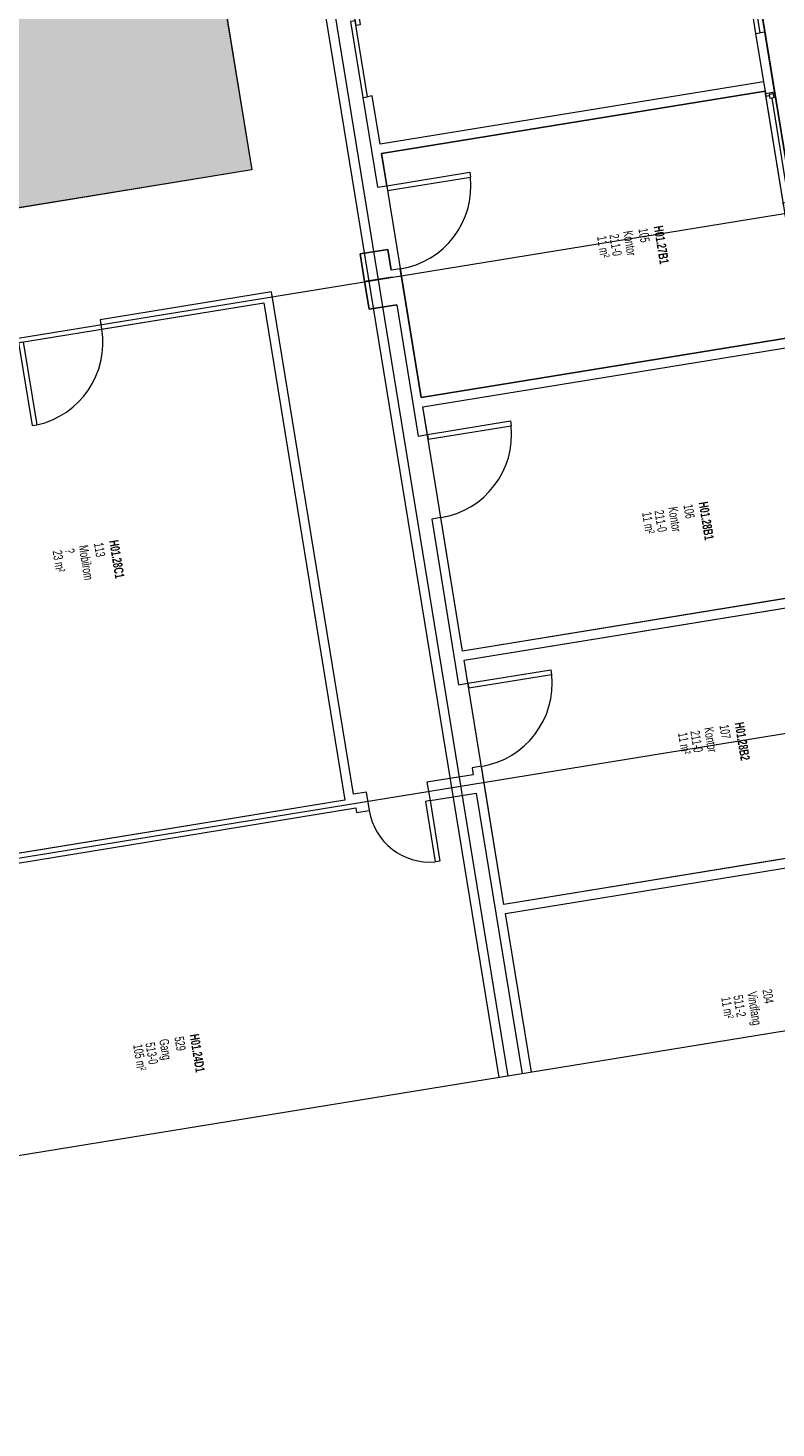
# Model space of a CAD drawing. Header units: millimetres. Extents: x 108537 to 157721, y 1314926 to 1362142.
# Tile 4 of 9: x 133310 to 141317, y 1314926 to 1329924. Entities that reach past the tile are written whole.
import ezdxf

# ---------------------------------------------------------------- set-up
doc = ezdxf.new("R2010")
doc.units = ezdxf.units.MM
for name, color, linetype, lineweight in [('A2-D', 250, 'Continuous', 18), ('A2-DOR', 250, 'Continuous', 9), ('A2-V', 250, 'Continuous', 25), ('A2-VI', 250, 'Continuous', 9), ('A200', 250, 'Continuous', 9), ('A23', 250, 'Continuous', 9), ('A24', 250, 'Continuous', 9), ('A254', 250, 'Continuous', 9), ('A862', 250, 'Continuous', 9), ('A862-Text', 250, 'Continuous', 9)]:
    doc.layers.add(name, color=color, linetype=linetype, lineweight=lineweight)
doc.layers.add('A200-14_kiosk', color=7, linetype='Continuous', lineweight=5, true_color=0xc7d6ef)
doc.layers.add('A822Custom 1Custom 2Custom 3Floor Plan00_ Shared Levels and Grids', color=250, linetype='Continuous', lineweight=9, plot=False)
doc.layers.add('A852-TYNN', color=7, linetype='Continuous', lineweight=5, plot=False)
doc.styles.add('Arial Narrow', font='ARIALN.TTF', dxfattribs={"width": 0.8, "height": 100})
doc.styles.add('Arial Narrow_B', font='ARIALNB.TTF', dxfattribs={"width": 0.8, "height": 100})

# ---------------------------------------------------------------- blocks, each defined once
blk = doc.blocks.new('M_Single-Flush - 0900 x 2100 mm-584361-br002-h01-a-200-1-0001')
at = {"layer": 'A2-D'}
for p, q in [((399, -50), (399, -950)), ((450, -50), (399, -50)), ((450, -50), (450, -950)), ((450, -950), (399, -950))]:
    blk.add_line(p, q, dxfattribs=at)
at = {"layer": 'A2-DOR'}
blk.add_arc((450, -50), 902, 180, 266.7576, dxfattribs=at)
blk = doc.blocks.new('M_Single-Flush - 0658 x 2100 mm-1010380-br002-h01-a-200-1-0001')
at = {"layer": 'A2-D'}
for p, q in [((278, -100), (278, -758)), ((329, -100), (278, -100)), ((329, -100), (329, -758)), ((329, -758), (278, -758))]:
    blk.add_line(p, q, dxfattribs=at)
at = {"layer": 'A2-DOR'}
blk.add_arc((329, -100), 660, 180, 265.5661, dxfattribs=at)
blk = doc.blocks.new('M_Single-Flush - 0900 x 2100 mm-585171-br002-h01-a-200-1-0001')
at = {"layer": 'A2-D'}
for p, q in [((399, 50), (399, 950)), ((450, 950), (399, 950)), ((450, 50), (450, 950)), ((450, 50), (399, 50))]:
    blk.add_line(p, q, dxfattribs=at)
at = {"layer": 'A2-DOR'}
blk.add_arc((450, 50), 902, 93.2424, 180, dxfattribs=at)
blk = doc.blocks.new('M_Fixed - 1225 x 2000 mm-653751-br002-h01-a-200-1-0001')
at = {"layer": 'A2-VI'}
for p, q in [((-612.5, 63), (-593.5, 63)), ((-593.5, 63), (-593.5, 0)), ((-593.5, 44), (-549.5, 44)), ((-549.5, 44), (-549.5, 0)), ((-549.5, 22), (549.5, 22)), ((549.5, 44), (549.5, 0)), ((593.5, 44), (549.5, 44)), ((593.5, 63), (593.5, 0)), ((611.4, 63), (593.5, 63)), ((-612.5, -37), (-580.5, -37)), ((-593.5, 0), (-549.5, 0)), ((-580.5, 0), (-580.5, -37)), ((549.5, 0), (593.5, 0)), ((580.5, 0), (580.5, -37)), ((612.5, -37), (580.5, -37))]:
    blk.add_line(p, q, dxfattribs=at)
blk = doc.blocks.new('M_Door-Double-Sliding - 1600 x 2100mm-656873-br002-h01-a-200-1-0001')
at = {"layer": 'A200'}
blk.add_hatch(color=256, dxfattribs=at).paths.add_polyline_path([(324, 115), (248, 102), (324, 88)], flags=0)
at = {"layer": 'A2-D'}
for p, q in [((25, 177), (-800, 177)), ((-800, 177), (-800, 127)), ((25, 127), (25, 177)), ((-800, 127), (25, 127)), ((800, 127), (-25, 127)), ((-25, 127), (-25, 77)), ((-25, 77), (800, 77)), ((800, 77), (800, 127))]:
    blk.add_line(p, q, dxfattribs=at)
at = {"layer": 'A200'}
for p, q in [((324, 115), (248, 102)), ((552, 102), (248, 102)), ((248, 102), (324, 88)), ((324, 88), (324, 115))]:
    blk.add_line(p, q, dxfattribs=at)
blk = doc.blocks.new('M_Door-Double-Sliding - 1600 x 2100mm-823202-br002-h01-a-200-1-0001')
at = {"layer": 'A200'}
blk.add_hatch(color=256, dxfattribs=at).paths.add_polyline_path([(324, 115), (248, 102), (324, 88)], flags=0)
at = {"layer": 'A2-D'}
for p, q in [((25, 177), (-800, 177)), ((-800, 177), (-800, 127)), ((25, 127), (25, 177)), ((-800, 127), (25, 127)), ((800, 127), (-25, 127)), ((-25, 127), (-25, 77)), ((-25, 77), (800, 77)), ((800, 77), (800, 127))]:
    blk.add_line(p, q, dxfattribs=at)
at = {"layer": 'A200'}
for p, q in [((324, 115), (248, 102)), ((552, 102), (248, 102)), ((248, 102), (324, 88)), ((324, 88), (324, 115))]:
    blk.add_line(p, q, dxfattribs=at)

msp = doc.modelspace()

# ---------------------------------------------------------------- hatches: boundary and pattern name
at = {"layer": 'A200-14_kiosk'}
h = msp.add_hatch(color=256, dxfattribs=at)
h.dxf.hatch_style = 1
h.paths.add_polyline_path([(124531, 1339678), (126609, 1326921), (135704, 1328403), (133626, 1341160)])
h.paths.add_polyline_path([(130117, 1337397), (130165, 1337101), (129609, 1337010), (129561, 1337306)], flags=16)

# ---------------------------------------------------------------- linework, layer by layer
at = {"layer": 'A2-V', "color": 0}
for p, q in [((137160, 1327551), (136864, 1327503)), ((136864, 1327503), (136912, 1327207)), ((137196, 1327329), (137160, 1327551)), ((136912, 1327207), (137208, 1327255)), ((137208, 1327255), (136912, 1327207)), ((136912, 1327207), (136961, 1326911)), ((136961, 1326911), (137257, 1326959))]:
    msp.add_line(p, q, dxfattribs=at)
at = {"layer": 'A23', "color": 0}
for p, q in [((141099, 1329865), (141184, 1329347)), ((141198, 1329881), (141149, 1329873)), ((141303, 1329239), (141198, 1329881)), ((141184, 1329347), (141200, 1329248)), ((141200, 1329248), (141204, 1329223)), ((141204, 1329223), (141303, 1329239)), ((141401, 1328014), (141204, 1329223))]:
    msp.add_line(p, q, dxfattribs=at)
at = {"layer": 'A24', "color": 0}
for p, q in [((141184, 1329347), (137078, 1328678)), ((136895, 1329180), (137052, 1328218)), ((136994, 1329196), (136944, 1329188)), ((137078, 1328678), (136994, 1329196)), ((137094, 1328579), (141200, 1329248)), ((137150, 1328234), (137094, 1328579)), ((137052, 1328218), (137150, 1328234)), ((137295, 1327345), (137196, 1327329)), ((137520, 1325964), (137295, 1327345)), ((135917, 1327096), (134082, 1326796)), ((136794, 1321716), (135917, 1327096)), ((134098, 1326698), (135835, 1326981)), ((135835, 1326981), (136703, 1321651)), ((137257, 1326959), (137486, 1325553)), ((134082, 1326796), (134098, 1326698)), ((141626, 1326633), (137520, 1325964)), ((137536, 1325865), (141642, 1326534)), ((137585, 1325569), (137536, 1325865)), ((137486, 1325553), (137585, 1325569)), ((137729, 1324680), (137631, 1324664)), ((137631, 1324664), (137920, 1322888)), ((137962, 1323249), (137729, 1324680)), ((142068, 1323918), (137962, 1323249)), ((137979, 1323151), (142084, 1323820)), ((138019, 1322904), (137979, 1323151)), ((137920, 1322888), (138019, 1322904)), ((138163, 1322016), (138065, 1322000)), ((138065, 1322000), (138077, 1321925)), ((138405, 1320535), (138163, 1322016)), ((138077, 1321925), (137581, 1321845)), ((137581, 1321845), (137614, 1321647)), ((136703, 1321651), (132558, 1320976)), ((136932, 1321739), (136794, 1321716)), ((136964, 1321542), (136932, 1321739)), ((137614, 1321647), (138109, 1321728)), ((138109, 1321728), (138599, 1318721)), ((127145, 1319992), (136818, 1321568)), ((136818, 1321568), (136826, 1321519)), ((136826, 1321519), (136964, 1321542)), ((142511, 1321204), (138405, 1320535)), ((138421, 1320436), (142527, 1321105)), ((138698, 1318737), (138421, 1320436))]:
    msp.add_line(p, q, dxfattribs=at)
at = {"layer": 'A254', "color": 0}
msp.add_line((142605, 1321245), (138915, 1343896), dxfattribs=at)
at = {"layer": 'A822Custom 1Custom 2Custom 3Floor Plan00_ Shared Levels and Grids', "color": 0}
for p, q in [((138352, 1318680), (131580, 1360247)), ((138451, 1318696), (134355, 1343836)), ((113919, 1323461), (142647, 1328141)), ((114804, 1318032), (143531, 1322713))]:
    msp.add_line(p, q, dxfattribs=at)
at = {"layer": 'A852-TYNN'}
for points in [[(143205, 1362142), (149978, 1320575), (115310, 1314926), (108537, 1356493)], [(123483, 1341382), (134562, 1343187), (134518, 1343458), (138772, 1344152), (140742, 1332061), (135254, 1331167), (135704, 1328403), (126130, 1326843), (125752, 1329168), (125418, 1329113), (123567, 1340477), (123629, 1340488)], [(133626, 1341160), (135704, 1328403), (126609, 1326921), (124531, 1339678)], [(141626, 1326633), (141200, 1329248), (137094, 1328579), (137520, 1325964)], [(135835, 1326981), (136703, 1321651), (132558, 1320976), (131730, 1326059), (131828, 1326075), (131788, 1326321)], [(141642, 1326534), (142068, 1323918), (137962, 1323249), (137536, 1325865)], [(142084, 1323820), (142511, 1321204), (138405, 1320535), (137979, 1323151)]]:
    msp.add_lwpolyline(points, close=True, dxfattribs=at)
msp.add_lwpolyline([(136179, 1360997), (136286, 1360338), (136336, 1360346), (136419, 1359831), (135170, 1359041), (133936, 1358840), (134427, 1355830), (135661, 1356031), (137096, 1355678), (137179, 1355172), (137080, 1355156), (142902, 1319422)], dxfattribs=at)
at = {"layer": 'A862', "color": 0}
for p, q in [((133626, 1341160), (135704, 1328403)), ((135704, 1328403), (126609, 1326921))]:
    msp.add_line(p, q, dxfattribs=at)

# ---------------------------------------------------------------- block references
at = {"layer": 'A2-DOR', "color": 0}
for name, p, rotation in [('M_Door-Double-Sliding - 1600 x 2100mm-656873-br002-h01-a-200-1-0001', (141145, 1330683), 99.25424722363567), ('M_Door-Double-Sliding - 1600 x 2100mm-823202-br002-h01-a-200-1-0001', (136941, 1329998), 99.25424722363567), ('M_Single-Flush - 0900 x 2100 mm-584361-br002-h01-a-200-1-0001', (137173, 1327781), 99.25424722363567), ('M_Single-Flush - 0900 x 2100 mm-585171-br002-h01-a-200-1-0001', (133645, 1326675), 189.2542472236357), ('M_Single-Flush - 0900 x 2100 mm-584361-br002-h01-a-200-1-0001', (137608, 1325117), 99.25424722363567), ('M_Single-Flush - 0900 x 2100 mm-584361-br002-h01-a-200-1-0001', (138042, 1322452), 99.25424722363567), ('M_Single-Flush - 0658 x 2100 mm-1010380-br002-h01-a-200-1-0001', (137273, 1321693), 9.254247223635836)]:
    msp.add_blockref(name, p, dxfattribs=dict(at, rotation=rotation))
at = {"layer": 'A2-VI', "color": 0, "rotation": 279.2542472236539}
msp.add_blockref('M_Fixed - 1225 x 2000 mm-653751-br002-h01-a-200-1-0001', (141339, 1328625), dxfattribs=at)

# ---------------------------------------------------------------- texts
at = {"layer": 'A862-Text', "color": 0, "char_height": 100, "attachment_point": 1, "rotation": 279.2542}
for s, insert, width, style in [('H01.27B1', (140107, 1327813), 506.67, 'Arial Narrow_B'), ('11 m²', (139500, 1327704), 288.61, 'Arial Narrow'), ('211-0', (139632, 1327724), 295.02, 'Arial Narrow'), ('Kontor', (139780, 1327760), 333.5, 'Arial Narrow'), ('105', (139943, 1327787), 192.4, 'Arial Narrow'), ('106', (140425, 1324829), 192.4, 'Arial Narrow'), ('H01.28B1', (140588, 1324856), 506.67, 'Arial Narrow_B'), ('11 m²', (139982, 1324747), 288.61, 'Arial Narrow'), ('211-0', (140114, 1324766), 295.02, 'Arial Narrow'), ('Kontor', (140262, 1324802), 333.5, 'Arial Narrow'), ('?', (133803, 1324355), 64.13, 'Arial Narrow'), ('Mobilrom', (133951, 1324391), 468.19, 'Arial Narrow'), ('113', (134114, 1324418), 192.4, 'Arial Narrow'), ('H01.28C1', (134277, 1324445), 506.67, 'Arial Narrow_B'), ('23 m²', (133671, 1324336), 288.61, 'Arial Narrow'), ('211-0', (140499, 1322405), 295.02, 'Arial Narrow'), ('Kontor', (140646, 1322441), 333.5, 'Arial Narrow'), ('107', (140810, 1322468), 192.4, 'Arial Narrow'), ('H01.28B2', (140973, 1322494), 506.67, 'Arial Narrow_B'), ('11 m²', (140367, 1322385), 288.61, 'Arial Narrow'), ('511-2', (140960, 1319571), 295.02, 'Arial Narrow'), ('Vindfang', (141108, 1319608), 448.94, 'Arial Narrow'), ('204', (141271, 1319634), 192.4, 'Arial Narrow'), ('11 m²', (140829, 1319552), 288.61, 'Arial Narrow'), ('529', (134976, 1319127), 192.4, 'Arial Narrow'), ('H01.24D1', (135139, 1319154), 506.67, 'Arial Narrow_B'), ('105 m²', (134533, 1319045), 352.74, 'Arial Narrow'), ('513-0', (134665, 1319064), 295.02, 'Arial Narrow'), ('Gang', (134813, 1319101), 275.78, 'Arial Narrow')]:
    msp.add_mtext(s, dxfattribs=dict(at, insert=insert, width=width, style=style))

doc.saveas('drawing.dxf')
